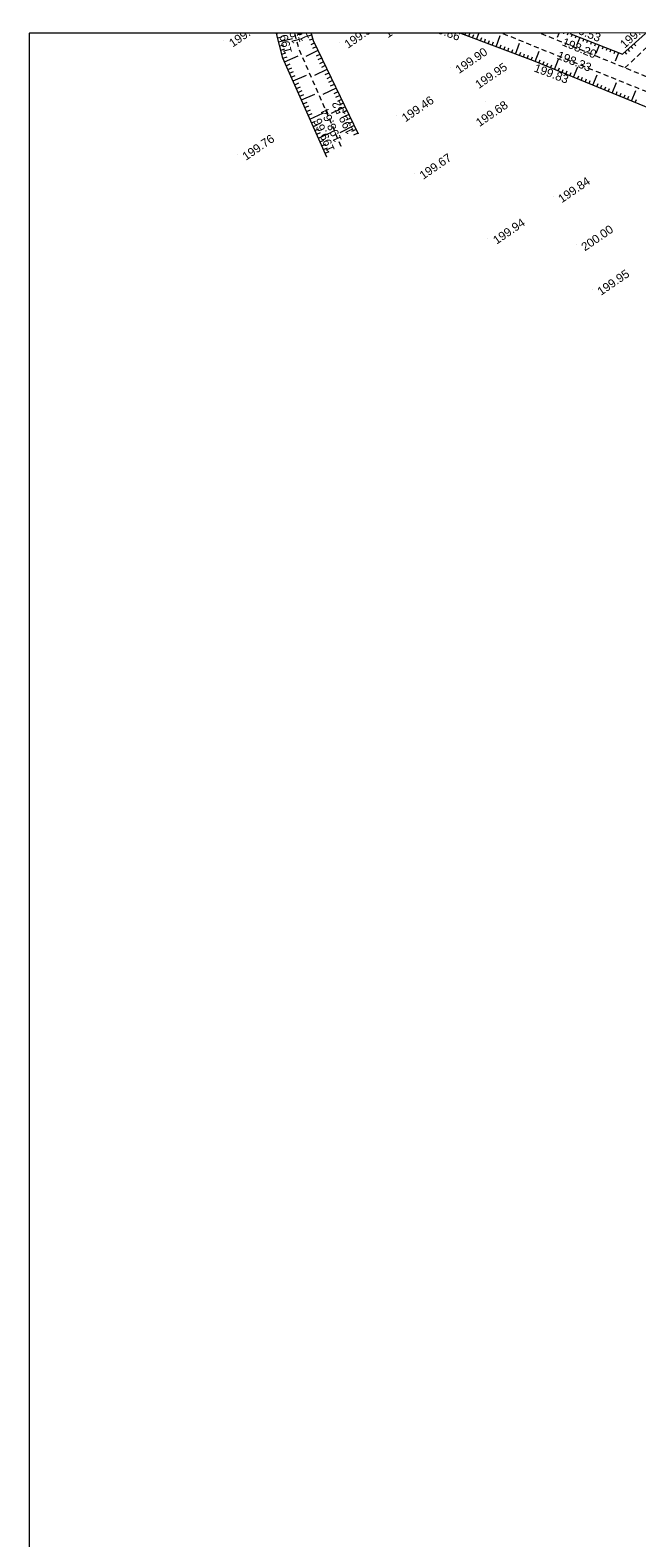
# Model space of a CAD drawing. Header units: millimetres. Extents: x -446952 to 537903, y -185749 to 168493.
# Tile 2 of 155: x -446952 to -374168, y -12374 to 168493. Entities that reach past the tile are written whole.
import ezdxf
from ezdxf.xclip import XClip

# ---------------------------------------------------------------- set-up
doc = ezdxf.new("R2010")
doc.units = ezdxf.units.MM
doc.header["$MEASUREMENT"] = 0
doc.header["$XCLIPFRAME"] = 0
doc.linetypes.add('FOSSE', pattern=[1000, 600, -400])
doc.linetypes.add('Wipeout_Contour', pattern=[1000, 0, -1000])
for name, color, linetype in [('02 AF-17-0322 ZAE POMME- CHANTIER-2018-09-26_2_2D - Dessins placés - Géomètre.2D', 7, 'Continuous'), ('02 AF-17-0322 ZAE POMME- CHANTIER-2018-09-26_2_X-PAP-PL_PT_1_TN décapé', 7, 'Continuous'), ('02 AF-17-0322 ZAE POMME- CHANTIER-2018-09-26_2_X-PTS TOPO-TEXTE TOPOALT', 7, 'Continuous'), ('02 AF-17-0322 ZAE POMME- CHANTIER-2018-09-26_2_X-PTS TOPO-TOPOPOINT', 7, 'Continuous'), ('02 AF-17-0322 ZAE POMME- CHANTIER-2018-09-26_2_Y-FDP TOPO-TOP_AXE_FOSSE', 7, 'Continuous'), ('02 AF-17-0322 ZAE POMME- CHANTIER-2018-09-26_2_Y-FDP TOPO-TOP_BARBULE', 7, 'Continuous'), ('02 AF-17-0322 ZAE POMME- CHANTIER-2018-09-26_2_Y-FDP TOPO-TOP_TALUS', 7, 'Continuous'), ('2D - Dessins placés - Géomètre.2D', 7, 'Continuous')]:
    doc.layers.add(name, color=color, linetype=linetype)
doc.styles.add('STYLE_GENERE_4', font='txt')

# ---------------------------------------------------------------- blocks, each defined once
blk = doc.blocks.new('Dessin_1_2', base_point=(-56559339, -2771872408))
at = {"color": 254, "linetype": 'Wipeout_Contour', "lineweight": 0, "ltscale": 2094265.569888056}
blk.add_wipeout([(-446952, -185749), (537903, -185749), (537903, 168493), (-446952, 168064)], dxfattribs=at).dxf.layer = '02 AF-17-0322 ZAE POMME- CHANTIER-2018-09-26_2_2D - Dessins placés - Géomètre.2D'
at = {"layer": '02 AF-17-0322 ZAE POMME- CHANTIER-2018-09-26_2_X-PTS TOPO-TOPOPOINT', "color": 14, "linetype": 'Continuous', "lineweight": 15, "true_color": 0xa80f02}
for p, q in [((-423699, 167196), (-423699, 167196)), ((-413014, 167235), (-413014, 167235)), ((-409857, 167065), (-409857, 167065)), ((-383685, 167295), (-383685, 167296)), ((-416627, 165119), (-416627, 165119)), ((-414715, 166275), (-414715, 166275)), ((-386549, 164810), (-386549, 164810)), ((-384301, 165693), (-384301, 165694)), ((-375728, 165754), (-375728, 165754)), ((-374205, 165281), (-374205, 165281)), ((-396542, 164030), (-396542, 164030)), ((-389889, 163451), (-389889, 163451)), ((-392296, 159900), (-392296, 159900)), ((-402975, 158228), (-402975, 158228)), ((-407599, 156056), (-407599, 156056)), ((-409624, 154543), (-409624, 154543)), ((-422104, 153613), (-422104, 153613)), ((-411352, 153263), (-411352, 153263)), ((-400843, 151337), (-400843, 151337)), ((-384217, 148518), (-384217, 148518)), ((-392028, 143552), (-392028, 143552)), ((-381354, 142804), (-381354, 142804)), ((-379515, 137414), (-379515, 137414))]:
    blk.add_line(p, q, dxfattribs=at)
at = {"layer": '02 AF-17-0322 ZAE POMME- CHANTIER-2018-09-26_2_Y-FDP TOPO-TOP_AXE_FOSSE', "color": 14, "linetype": 'FOSSE', "lineweight": 15, "true_color": 0xa80f02, "flags": 128}
for points in [[(-409624, 154543), (-414715, 166275), (-415190, 168077)], [(-390227, 168088), (-384301, 165693), (-370619, 160159), (-354196, 154175), (-336426, 146316), (-319641, 140682), (-301976, 130651), (-293226, 129466), (-284186, 126079)], [(-385635, 168090), (-383685, 167295), (-370011, 161696), (-353599, 155602), (-335594, 148202), (-318700, 141999), (-301682, 132311), (-293439, 131540), (-283929, 130243), (-283547, 127503)], [(-375593, 163982), (-371197, 168097)]]:
    blk.add_lwpolyline(points, dxfattribs=at)
at = {"layer": '02 AF-17-0322 ZAE POMME- CHANTIER-2018-09-26_2_Y-FDP TOPO-TOP_BARBULE', "color": 14, "linetype": 'Continuous', "lineweight": 15, "true_color": 0xa80f02}
for p, q in [((-417396, 168042), (-417266, 168077)), ((-417269, 167559), (-416772, 167690)), ((-417142, 167075), (-415484, 167511)), ((-417014, 166592), (-416517, 166723)), ((-414356, 168078), (-414772, 167964)), ((-413190, 167878), (-413626, 167759)), ((-413058, 167396), (-413495, 167276)), ((-412869, 166935), (-413292, 166730)), ((-412651, 166485), (-413078, 166278)), ((-395271, 168083), (-395270, 168086)), ((-394803, 167907), (-394736, 168086)), ((-394335, 167731), (-394202, 168087)), ((-393867, 167556), (-393710, 167973)), ((-393399, 167380), (-393134, 168087)), ((-392931, 167204), (-392776, 167616)), ((-392463, 167029), (-392309, 167438)), ((-391994, 166853), (-391842, 167259)), ((-391526, 166677), (-391375, 167081)), ((-391058, 166502), (-390557, 167837)), ((-390590, 166326), (-390441, 166724)), ((-390122, 166150), (-389974, 166545)), ((-388718, 165623), (-388234, 166912)), ((-383520, 168091), (-383731, 167593)), ((-382968, 168092), (-382978, 168068)), ((-382431, 168092), (-382513, 167883)), ((-381934, 167990), (-382049, 167698)), ((-381468, 167807), (-381584, 167513)), ((-381003, 167623), (-381390, 166641)), ((-380538, 167440), (-380655, 167144)), ((-380073, 167257), (-380190, 166959)), ((-379608, 167073), (-379726, 166774)), ((-379142, 166890), (-379261, 166589)), ((-378677, 166707), (-379074, 165700)), ((-378212, 166524), (-378332, 166220)), ((-374882, 166519), (-374662, 166276)), ((-374511, 166854), (-374292, 166612)), ((-416887, 166108), (-416390, 166239)), ((-416760, 165625), (-416259, 165757)), ((-416633, 165141), (-416114, 165278)), ((-416433, 164683), (-414818, 165402)), ((-412433, 166035), (-413872, 165338)), ((-412215, 165585), (-412651, 165374)), ((-411997, 165135), (-412438, 164922)), ((-411779, 164685), (-412224, 164470)), ((-389654, 165975), (-389507, 166367)), ((-389186, 165799), (-389040, 166189)), ((-388249, 165448), (-388105, 165832)), ((-387781, 165272), (-387638, 165653)), ((-387313, 165097), (-387171, 165475)), ((-386845, 164921), (-386704, 165296)), ((-386379, 164740), (-385873, 165970)), ((-385917, 164550), (-385765, 164920)), ((-385454, 164360), (-385302, 164730)), ((-384067, 163789), (-383557, 165031)), ((-377747, 166340), (-377867, 166035)), ((-377282, 166157), (-377403, 165850)), ((-376817, 165974), (-376938, 165666)), ((-376351, 165790), (-376758, 164758)), ((-375624, 165848), (-375401, 165602)), ((-375253, 166184), (-375031, 165939)), ((-416230, 164226), (-415746, 164441)), ((-416027, 163769), (-415544, 163984)), ((-415823, 163313), (-415342, 163527)), ((-415620, 162856), (-415140, 163070)), ((-415417, 162399), (-413818, 163110)), ((-411343, 163785), (-412858, 163052)), ((-411561, 164235), (-412011, 164017)), ((-411125, 163335), (-411584, 163113)), ((-410907, 162885), (-411371, 162661)), ((-384992, 164170), (-384839, 164541)), ((-384529, 163979), (-384376, 164351)), ((-383604, 163599), (-383451, 163972)), ((-383142, 163409), (-382988, 163783)), ((-382679, 163219), (-382526, 163593)), ((-382217, 163029), (-382063, 163404)), ((-381755, 162839), (-381240, 164090)), ((-381292, 162649), (-381138, 163025)), ((-380830, 162458), (-380675, 162835)), ((-379442, 161888), (-378923, 163150)), ((-415214, 161942), (-414735, 162155)), ((-415010, 161485), (-414533, 161698)), ((-414807, 161028), (-414331, 161241)), ((-410253, 161535), (-411843, 160765)), ((-410689, 162435), (-411157, 162209)), ((-410471, 161985), (-410944, 161756)), ((-410035, 161085), (-410517, 160852)), ((-380367, 162268), (-380212, 162646)), ((-379905, 162078), (-379749, 162456)), ((-378980, 161698), (-378824, 162077)), ((-378517, 161508), (-378361, 161888)), ((-378055, 161318), (-377899, 161698)), ((-377593, 161128), (-377436, 161509)), ((-377130, 160937), (-376607, 162210)), ((-376668, 160747), (-376511, 161130)), ((-374818, 159987), (-374290, 161270)), ((-414604, 160572), (-414128, 160783)), ((-414401, 160115), (-412819, 160819)), ((-414197, 159658), (-413724, 159869)), ((-413994, 159201), (-413522, 159411)), ((-409163, 159285), (-410828, 158479)), ((-409817, 160635), (-410303, 160400)), ((-409599, 160185), (-410090, 159948)), ((-409381, 159735), (-409876, 159496)), ((-376205, 160557), (-376048, 160940)), ((-375743, 160367), (-375585, 160751)), ((-375280, 160177), (-375122, 160561)), ((-374356, 159797), (-374197, 160182)), ((-413791, 158744), (-413319, 158954)), ((-413588, 158288), (-413117, 158497)), ((-413384, 157831), (-411820, 158527)), ((-413181, 157374), (-412713, 157582)), ((-408945, 158835), (-409449, 158591)), ((-408727, 158385), (-409236, 158139)), ((-408510, 157935), (-409022, 157687)), ((-408292, 157485), (-408809, 157235)), ((-412978, 156917), (-412510, 157125)), ((-412775, 156460), (-412308, 156668)), ((-412571, 156003), (-412106, 156210)), ((-412368, 155547), (-410820, 156235)), ((-408074, 157035), (-409814, 156193)), ((-407856, 156585), (-408382, 156330)), ((-407638, 156135), (-408169, 155878)), ((-412165, 155090), (-411701, 155296)), ((-411961, 154633), (-411499, 154839)), ((-411758, 154176), (-411297, 154381)), ((-411555, 153719), (-411095, 153924))]:
    blk.add_line(p, q, dxfattribs=at)
at = {"layer": '02 AF-17-0322 ZAE POMME- CHANTIER-2018-09-26_2_Y-FDP TOPO-TOP_TALUS', "color": 14, "linetype": 'Continuous', "lineweight": 15, "true_color": 0xa80f02, "flags": 128}
for points in [[(-411352, 153263), (-416627, 165119), (-417405, 168077)], [(-413245, 168078), (-413014, 167235), (-407599, 156056)], [(-282713, 125111), (-284425, 123621), (-302730, 128454), (-324677, 140208), (-334838, 144248), (-369197, 157676), (-386549, 164810), (-395280, 168086)], [(-382192, 168092), (-375889, 165608)], [(-373137, 168096), (-375889, 165608)]]:
    blk.add_lwpolyline(points, dxfattribs=at)
at = {"layer": '02 AF-17-0322 ZAE POMME- CHANTIER-2018-09-26_2_X-PTS TOPO-TEXTE TOPOALT', "color": 14, "linetype": 'Continuous', "lineweight": 15, "true_color": 0xa80f02, "char_height": 1000, "style": 'STYLE_GENERE_4'}
for s, insert, attachment_point, rotation in [('\\A1;{\\pql;\\fArial|b0|i0|c0|p38;198.73}', (-414987, 166878), 4, 104.77696), ('\\A1;{\\pql;\\fArial|b0|i0|c0|p38;199.41}', (-413451, 167470), 7, 115.84509), ('\\A1;{\\pql;\\fArial|b0|i0|c0|p38;199.76}', (-404602, 168333), 1, 34.52707), ('\\A1;{\\pql;\\fArial|b0|i0|c0|p38;199.70}', (-423226, 167218), 1, 34.52707), ('\\A1;{\\pql;\\fArial|b0|i0|c0|p38;199.77}', (-416488, 165571), 1, 104.73706), ('\\A1;{\\pql;\\fArial|b0|i0|c0|p38;199.59}', (-409385, 167086), 1, 34.52707), ('\\A1;{\\pql;\\fArial|b0|i0|c0|p38;199.86}', (-399596, 168681), 7, 339.43144), ('\\A1;{\\pql;\\fArial|b0|i0|c0|p38;199.53}', (-382717, 168611), 7, 338.49181), ('\\A1;{\\pql;\\fArial|b0|i0|c0|p38;199.68}', (-375625, 166239), 7, 42.1036), ('\\A1;{\\pql;\\fArial|b0|i0|c0|p38;198.20}', (-383040, 167151), 4, 337.73105), ('\\A1;{\\pql;\\fArial|b0|i0|c0|p38;199.90}', (-396069, 164052), 1, 34.52707), ('\\A1;{\\pql;\\fArial|b0|i0|c0|p38;198.33}', (-383655, 165551), 4, 337.97489), ('\\A1;{\\pql;\\fArial|b0|i0|c0|p38;199.95}', (-393696, 162242), 1, 34.52707), ('\\A1;{\\pql;\\fArial|b0|i0|c0|p38;199.83}', (-386602, 163549), 7, 339.43144), ('\\A1;{\\pql;\\fArial|b0|i0|c0|p38;199.52}', (-408036, 156292), 7, 115.84509), ('\\A1;{\\pql;\\fArial|b0|i0|c0|p38;199.46}', (-402502, 158250), 1, 34.52707), ('\\A1;{\\pql;\\fArial|b0|i0|c0|p38;199.68}', (-393614, 157680), 1, 34.52707), ('\\A1;{\\pql;\\fArial|b0|i0|c0|p38;199.66}', (-411287, 153731), 1, 113.98607), ('\\A1;{\\pql;\\fArial|b0|i0|c0|p38;198.64}', (-409985, 155097), 4, 113.45524), ('\\A1;{\\pql;\\fArial|b0|i0|c0|p38;199.76}', (-421631, 153635), 1, 34.52707), ('\\A1;{\\pql;\\fArial|b0|i0|c0|p38;199.67}', (-400370, 151358), 1, 34.52707), ('\\A1;{\\pql;\\fArial|b0|i0|c0|p38;199.84}', (-383744, 148540), 1, 34.52707), ('\\A1;{\\pql;\\fArial|b0|i0|c0|p38;199.94}', (-391555, 143574), 1, 34.52707), ('\\A1;{\\pql;\\fArial|b0|i0|c0|p38;200.00}', (-380973, 142763), 1, 34.52707), ('\\A1;{\\pql;\\fArial|b0|i0|c0|p38;199.95}', (-379042, 137436), 1, 34.52707)]:
    blk.add_mtext(s, dxfattribs=dict(at, insert=insert, attachment_point=attachment_point, rotation=rotation))

msp = doc.modelspace()

# ---------------------------------------------------------------- linework, layer by layer
at = {"layer": '02 AF-17-0322 ZAE POMME- CHANTIER-2018-09-26_2_X-PAP-PL_PT_1_TN décapé', "color": 7, "linetype": 'Continuous', "lineweight": 40, "flags": 128}
msp.add_lwpolyline([(-446952, -185749), (537903, -185749), (537903, 168493), (-446952, 168064)], close=True, dxfattribs=at)

# ---------------------------------------------------------------- next in the draw order: block references
at = {"layer": '2D - Dessins placés - Géomètre.2D', "color": 7, "linetype": 'Continuous', "lineweight": 40}
ref = msp.add_blockref('Dessin_1_2', (-56559339, -2771872408), dxfattribs=at)
XClip(ref).set_block_clipping_path([(-446952.2139278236, -185748.9586169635), (537903.0822630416, -185748.9586169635), (537903.0822630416, 168492.6257651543), (-446952.2139278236, 168063.6339895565)])

doc.saveas('drawing.dxf')
